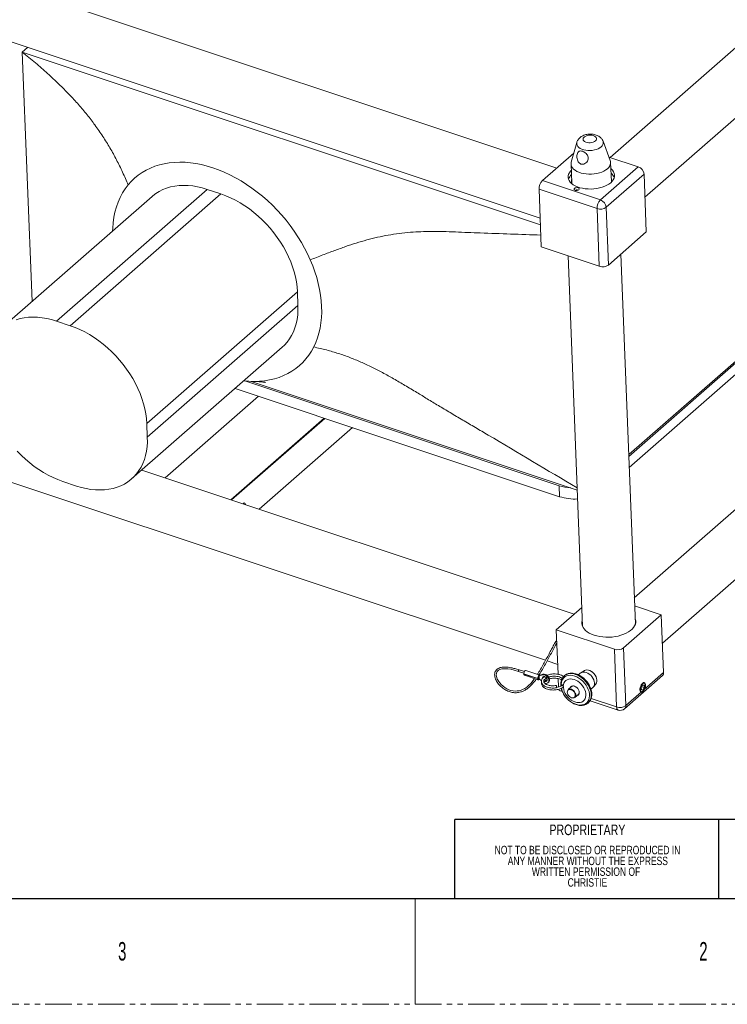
# Model space of a CAD drawing. Header units: millimetres. Extents: x 0 to 1118, y 0 to 864.
# Tile 11 of 26: x 743 to 913, y 0 to 237. Entities that reach past the tile are written whole.
import ezdxf

# ---------------------------------------------------------------- set-up
doc = ezdxf.new("R2010")
doc.units = ezdxf.units.MM
doc.linetypes.add('PHANTOM', pattern=[12.7, 6.35, -1.27, 1.27, -1.27, 1.27, -1.27])
doc.styles.add('SLDTEXTSTYLE0', font='TXT', dxfattribs={"width": 0.6})
doc.styles.add('SLDTEXTSTYLE1', font='TXT', dxfattribs={"width": 0.75})

# ---------------------------------------------------------------- blocks, each defined once
blk = doc.blocks.new('SW_NOTE_30')
at = {"color": 0, "linetype": 'Continuous', "lineweight": 0, "char_height": 2.032, "attachment_point": 2, "style": 'SLDTEXTSTYLE1'}
for s, insert in [('NOT TO BE DISCLOSED OR REPRODUCED IN', (26.92, 2.62)), ('ANY MANNER WITHOUT THE EXPRESS', (27.01, 0.02)), ('WRITTEN PERMISSION OF', (26.57, -2.57)), ('CHRISTIE', (26.91, -5.17))]:
    blk.add_mtext(s, dxfattribs=dict(at, insert=insert))

msp = doc.modelspace()

# ---------------------------------------------------------------- linework, layer by layer
at = {"color": 7, "linetype": 'Continuous', "lineweight": 15}
for p, q in [((1022.48, 323.829), (885.047, 203.6018)), ((893.4294, 194.0611), (1030.842, 314.2704)), ((872.2317, 201.0452), (738.1996, 245.7214)), ((734.1836, 233.673), (868.2436, 188.9876)), ((745.0229, 230.0601), (743.7437, 228.941)), ((743.7437, 228.941), (868.3051, 187.4217)), ((743.7437, 228.941), (746.0971, 168.9867)), ((877.0591, 207.2269), (875.7155, 202.4911)), ((885.0821, 202.8588), (883.3714, 207.4747)), ((897.6396, 86.8063), (1035.0521, 207.0156)), ((876.32, 204.6217), (868.7852, 198.0303)), ((884.7729, 203.6931), (891.8321, 201.3401)), ((875.6583, 202.0217), (875.8385, 197.4293)), ((885.3562, 197.8029), (885.176, 202.3953)), ((893.213, 199.5747), (893.7578, 185.694)), ((774.9518, 194.2289), (738.7428, 162.5531)), ((791.5186, 194.8112), (788.1701, 195.9273)), ((868.5152, 182.0688), (867.9703, 195.9495)), ((876.7177, 195.7028), (876.6931, 195.6861)), ((877.3425, 195.7115), (877.3166, 195.7263)), ((893.7578, 185.694), (884.6595, 177.7348)), ((889.5219, 132.1537), (949.2824, 184.4326)), ((889.539, 131.7191), (949.2995, 183.998)), ((882.4638, 177.4194), (868.5152, 182.0688)), ((874.9368, 179.9284), (878.4318, 90.8927)), ((891.122, 91.3908), (887.6307, 180.3339)), ((889.6428, 129.0742), (949.4033, 181.353)), ((810.0245, 167.9863), (809.8937, 171.3185)), ((755.3097, 163.1354), (751.9612, 164.2515)), ((770.0405, 126.3054), (806.2494, 157.9812)), ((953.763, 152.7771), (890.872, 97.7597)), ((797.2928, 149.8621), (872.8272, 124.6847)), ((798.766, 149.7619), (877.1465, 123.6357)), ((794.8973, 148.0503), (872.931, 122.0398)), ((800.5035, 146.1816), (778.0894, 126.5737)), ((773.8155, 136.3105), (773.6847, 139.6427)), ((800.7173, 119.0312), (823.1314, 138.6392)), ((876.4418, 93.7904), (772.4833, 128.4423)), ((753.4736, 125.7231), (756.8221, 124.607)), ((741.2772, 125.4572), (869.5426, 82.7032)), ((872.1286, 90.0172), (878.2558, 95.3773)), ((890.9496, 95.7828), (897.3712, 93.6424)), ((888.2729, 85.6831), (897.3712, 93.6424)), ((897.3712, 93.6424), (897.9161, 79.7617)), ((872.1286, 90.0172), (886.0772, 85.3678)), ((872.548, 79.3321), (872.1286, 90.0172)), ((869.9259, 82.5754), (872.4538, 81.7328)), ((863.0738, 80.0242), (864.3387, 79.6026)), ((864.4642, 79.9791), (863.1993, 80.4007)), ((867.6487, 78.3365), (864.3264, 79.4439)), ((864.3618, 79.4321), (864.328, 79.4026)), ((864.328, 79.4026), (867.6503, 78.2952)), ((864.4637, 79.1426), (867.7861, 78.0352)), ((868.1626, 79.1647), (864.8402, 80.2721)), ((867.6487, 78.3365), (867.8115, 78.4789)), ((867.8132, 78.4376), (867.6503, 78.2952)), ((867.7778, 78.4494), (867.8132, 78.4376)), ((867.9945, 78.9999), (868.7966, 79.2101)), ((867.9945, 78.9999), (868.1765, 79.1592)), ((867.9995, 78.8725), (867.9945, 78.9999)), ((868.0185, 78.3881), (867.9995, 78.8725)), ((868.0235, 78.2607), (868.0185, 78.3881)), ((868.5601, 77.7768), (868.0235, 78.2607)), ((868.1765, 79.1592), (868.9786, 79.3693)), ((872.6666, 76.3115), (872.5884, 78.3041)), ((874.1058, 79.0136), (874.0408, 78.9567)), ((877.8954, 79.6026), (877.4426, 79.2065)), ((878.8038, 80.2037), (878.0208, 79.6972)), ((880.7168, 79.9261), (880.7074, 79.9328)), ((881.6017, 78.9106), (881.5962, 78.9208)), ((888.5341, 71.0506), (897.6324, 79.0098)), ((870.1219, 77.2912), (870.3039, 77.4504)), ((875.7974, 76.3889), (874.9457, 75.6439)), ((880.4466, 75.7704), (880.9005, 76.1675)), ((881.0109, 76.2792), (881.617, 76.9879)), ((892.8801, 76.7643), (892.5506, 76.1651)), ((892.5506, 76.1651), (892.5742, 75.5639)), ((892.6581, 76.3606), (893.2568, 76.161)), ((893.2332, 76.7622), (892.8801, 76.7643)), ((892.9273, 75.5619), (893.2568, 76.161)), ((893.2568, 76.161), (893.2332, 76.7622)), ((873.0383, 75.3888), (873.5775, 75.2091)), ((876.5847, 73.7704), (877.4363, 74.5154)), ((876.6128, 73.7966), (876.5847, 73.7704)), ((877.5034, 74.5336), (877.3071, 74.4024)), ((877.4363, 74.5154), (877.4644, 74.5416)), ((877.5231, 74.5542), (877.5034, 74.5336)), ((892.5696, 75.6811), (892.9273, 75.5619)), ((892.5742, 75.5639), (892.9273, 75.5619)), ((879.7478, 72.433), (879.8128, 72.4898)), ((880.2301, 72.9916), (886.9869, 70.7394))]:
    msp.add_line(p, q, dxfattribs=at)
at = {"color": 9, "linetype": 'Continuous', "lineweight": 0}
for p, q in [((882.7338, 193.3809), (891.8321, 201.3401)), ((893.213, 199.5747), (884.1147, 191.6154)), ((868.7852, 198.0303), (882.7338, 193.3809)), ((751.9612, 164.2515), (788.1701, 195.9273)), ((755.3097, 163.1354), (791.5186, 194.8112)), ((881.9189, 191.3001), (867.9703, 195.9495)), ((882.4638, 177.4194), (881.9189, 191.3001)), ((884.1147, 191.6154), (884.6595, 177.7348)), ((773.6847, 139.6427), (809.8937, 171.3185)), ((773.8155, 136.3105), (810.0245, 167.9863)), ((800.5518, 146.1655), (778.1377, 126.5576)), ((816.2897, 140.9197), (793.8757, 121.3117)), ((816.4835, 140.8551), (794.0695, 121.2471)), ((823.0986, 138.6501), (800.6845, 119.0422)), ((872.931, 122.0398), (872.8272, 124.6847)), ((886.622, 71.4871), (886.0772, 85.3678)), ((888.2729, 85.6831), (888.8178, 71.8025)), ((868.7966, 79.2101), (868.9786, 79.3693)), ((893.2307, 75.6629), (897.9161, 79.7617)), ((873.2587, 75.9414), (873.3323, 75.9169)), ((880.4941, 73.5297), (886.622, 71.4871)), ((888.8178, 71.8025), (892.6363, 75.1429))]:
    msp.add_line(p, q, dxfattribs=at)
at = {"color": 7, "linetype": 'Continuous', "lineweight": 30}
for p, q in [((1104.9, 44.45), (847.725, 44.45)), ((847.725, 25.4), (847.725, 44.45)), ((911.225, 25.4), (911.225, 44.45)), ((12.7, 25.4), (1104.9, 25.4))]:
    msp.add_line(p, q, dxfattribs=at)
at = {"color": 7, "linetype": 'Continuous', "lineweight": 0}
for p, q in [((847.725, 25.4), (847.725, 44.45)), ((838.2, 25.4), (838.2, 0)), ((911.225, 25.4), (847.725, 25.4)), ((974.725, 25.4), (911.225, 25.4))]:
    msp.add_line(p, q, dxfattribs=at)
at = {"color": 7, "linetype": 'PHANTOM', "lineweight": 0}
msp.add_line((0, 0), (1117.6, 0), dxfattribs=at)
at = {"color": 9, "linetype": 'Continuous', "lineweight": 0, "flags": 128}
for points in [[(881.5611, 207.5822), (881.7306, 207.7752), (881.8169, 207.9825), (881.8155, 208.1928), (881.7263, 208.3949), (881.5542, 208.5779), (881.3085, 208.7318), (881.0023, 208.8485), (880.6523, 208.9215), (880.2773, 208.947), (879.8975, 208.9236), (879.5333, 208.8526), (879.2044, 208.7377), (878.9286, 208.5853), (878.7207, 208.4034), (878.5919, 208.2019), (878.5492, 207.9917), (878.5948, 207.784), (878.7263, 207.5902), (878.9366, 207.4206), (879.2144, 207.2844), (879.5447, 207.1889), (879.9097, 207.1393), (880.2897, 207.1382), (880.6643, 207.1857), (881.0131, 207.2793), (881.3175, 207.4139), (881.5611, 207.5822)], [(883.3714, 207.4747), (883.4243, 207.2714), (883.4247, 206.9785), (883.3379, 206.6872), (883.1662, 206.4054), (882.9144, 206.1409), (882.5893, 205.9008), (882.1998, 205.6916), (881.7565, 205.5191), (881.2714, 205.3881), (880.7579, 205.3019), (880.23, 205.2631), (879.7019, 205.2727), (879.1883, 205.3304), (878.7029, 205.4346), (878.2592, 205.5825), (877.8691, 205.7701), (877.5434, 205.9922), (877.2909, 206.2428), (877.1185, 206.5151), (877.0309, 206.8015), (877.0305, 207.0944), (877.0591, 207.2269)], [(876.8238, 72.1239), (877.3305, 71.9924), (877.8229, 71.9397), (878.2899, 71.9668), (878.7213, 72.0733), (879.1073, 72.2566), (879.4393, 72.5128), (879.7099, 72.8361), (879.913, 73.2193), (880.0442, 73.6538), (880.1005, 74.1299), (880.0806, 74.637), (879.9849, 75.1637), (879.8157, 75.6984), (879.5767, 76.2289), (879.2732, 76.7436), (878.912, 77.2308), (878.5012, 77.6798), (878.05, 78.0804), (877.5683, 78.4238), (877.0671, 78.7022), (876.5575, 78.9095), (876.0508, 79.041), (875.5585, 79.0937), (875.0914, 79.0666), (874.66, 78.9601), (874.2741, 78.7768), (873.9421, 78.5206), (873.6715, 78.1973), (873.4683, 77.8141), (873.3371, 77.3796), (873.2809, 76.9035), (873.2881, 76.5322)], [(876.8176, 79.362), (876.3027, 79.4974), (875.8012, 79.5565), (875.3232, 79.5381), (874.8786, 79.4427), (874.4763, 79.2721), (874.1246, 79.0299), (874.1058, 79.0136)], [(876.7526, 79.3052), (877.2703, 79.0963), (877.7804, 78.8182), (878.2725, 78.4766), (878.7365, 78.0782), (879.163, 77.6314), (879.5433, 77.1452), (879.8697, 76.6294), (880.1356, 76.0946), (880.3354, 75.5517), (880.4652, 75.0117), (880.5223, 74.4856), (880.5055, 73.9841), (880.4153, 73.5174), (880.2533, 73.0951), (880.023, 72.7256), (879.7506, 72.4354)], [(879.8128, 72.4898), (880.0879, 72.7825), (880.3183, 73.1519), (880.4802, 73.5742), (880.5705, 74.0409), (880.5873, 74.5424), (880.5302, 75.0685), (880.4004, 75.6085), (880.2005, 76.1514), (879.9347, 76.6862), (879.6083, 77.202), (879.228, 77.6883), (878.8015, 78.1351), (878.3375, 78.5334), (877.8454, 78.8751), (877.3353, 79.1532), (876.8176, 79.362)], [(876.4959, 73.8208), (876.6222, 74.0123), (876.6749, 74.2565), (876.6496, 74.5335), (876.5485, 74.8209), (876.3797, 75.0953), (876.157, 75.3347), (875.8982, 75.5195), (875.6245, 75.6348), (875.358, 75.6712), (875.1202, 75.6259), (874.9305, 75.5025), (874.8042, 75.3109), (874.7515, 75.0667), (874.7768, 74.7897), (874.8779, 74.5024), (875.0467, 74.2279), (875.2694, 73.9886), (875.5282, 73.8038), (875.8019, 73.6885), (876.0684, 73.652), (876.3062, 73.6973), (876.4959, 73.8208)], [(886.622, 71.4871), (886.6488, 71.2437), (886.7079, 71.0388), (886.797, 70.8802), (886.9126, 70.7741), (886.9869, 70.7394)]]:
    msp.add_lwpolyline(points, dxfattribs=at)
at = {"color": 7, "linetype": 'Continuous', "lineweight": 15, "flags": 128}
for points in [[(812.9951, 178.9697), (812.3428, 180.3876), (811.6265, 181.7928), (810.8481, 183.1813), (810.0101, 184.5489), (809.1148, 185.8917), (808.1649, 187.2056), (807.1633, 188.4867), (806.1128, 189.7314), (805.0166, 190.9358), (803.8779, 192.0966), (802.7, 193.2102), (801.4865, 194.2733), (800.2409, 195.2829), (798.9668, 196.236), (797.6681, 197.1296), (796.3485, 197.9613), (795.012, 198.7286), (793.6625, 199.4292), (792.3039, 200.061), (790.9404, 200.6221), (789.5758, 201.111), (788.2142, 201.5261), (786.8597, 201.8663), (785.5162, 202.1306), (784.1878, 202.3181), (782.8782, 202.4283), (781.5914, 202.4609), (780.3311, 202.4158), (779.1011, 202.2931), (777.9051, 202.0932), (776.7464, 201.8167), (775.6286, 201.4644), (774.555, 201.0373), (773.5286, 200.5367), (772.5526, 199.964), (771.6299, 199.321), (770.763, 198.6096), (769.9546, 197.8318), (769.2071, 196.99)], [(875.7155, 202.4911), (875.6595, 202.1619), (875.6834, 201.8036), (875.7954, 201.4529), (875.9935, 201.1163), (876.274, 200.8), (876.6317, 200.5099), (877.0599, 200.2515), (877.5506, 200.0295), (878.0948, 199.8482), (878.6822, 199.7108), (879.3019, 199.6199), (879.9424, 199.5772), (880.5917, 199.5836), (881.2378, 199.6388), (881.8686, 199.742), (882.4723, 199.891), (883.0378, 200.0833), (883.5545, 200.3151), (884.0127, 200.5822), (884.4039, 200.8796), (884.7209, 201.2017), (884.9577, 201.5426), (885.1099, 201.8959), (885.1747, 202.2551), (885.1509, 202.6133), (885.0821, 202.8588)], [(875.7181, 200.497), (875.528, 200.2941), (875.2623, 199.929), (875.0799, 199.5506), (874.9835, 199.1648), (874.9748, 198.7778), (875.0538, 198.3956), (875.2194, 198.0242), (875.4688, 197.6696), (875.7982, 197.3373), (876.2024, 197.0326), (876.675, 196.7602), (877.2086, 196.5244), (877.7946, 196.3291), (878.424, 196.1772), (879.0868, 196.0711), (879.7724, 196.0126), (880.4702, 196.0025), (881.169, 196.0411), (881.858, 196.1276), (882.5261, 196.2607), (883.1629, 196.4384), (883.7584, 196.6579), (884.303, 196.9155), (884.7884, 197.2074), (885.2067, 197.5289)], [(885.2067, 197.5289), (885.5514, 197.875), (885.8171, 198.2401), (885.9996, 198.6185), (886.096, 199.0043), (886.1047, 199.3913), (886.0257, 199.7735), (885.8601, 200.1449), (885.6107, 200.4995), (885.2813, 200.8318), (885.2358, 200.8706)], [(769.2071, 196.99), (768.4984, 196.0516), (767.8597, 195.0499), (767.2932, 193.9881), (766.8007, 192.8696), (766.3837, 191.6978), (766.0435, 190.4766), (765.7813, 189.2098), (765.5978, 187.9014), (765.4937, 186.5556), (765.4727, 185.9366)], [(788.1701, 195.9273), (787.015, 196.2751), (785.8678, 196.5461), (784.7334, 196.7391), (783.6166, 196.8533), (782.5224, 196.8881), (781.4552, 196.8435), (780.4198, 196.7196), (779.4206, 196.5169), (778.4617, 196.2363), (777.5474, 195.8791), (776.6815, 195.4467), (775.8678, 194.941), (775.1097, 194.3642), (774.9518, 194.2289)], [(809.8937, 171.3185), (809.8106, 172.4821), (809.6522, 173.6659), (809.4191, 174.8649), (809.1123, 176.074), (808.7331, 177.288), (808.2832, 178.5017), (807.7644, 179.7098), (807.179, 180.9072), (806.5295, 182.0889), (805.8187, 183.2496), (805.0497, 184.3845), (804.2256, 185.4887), (803.3501, 186.5574), (802.4269, 187.5862), (801.4599, 188.5705), (800.4533, 189.5062), (799.4114, 190.3892), (798.3387, 191.2158), (797.2397, 191.9825), (796.1192, 192.6859), (794.9819, 193.323), (793.8328, 193.8912), (792.6767, 194.388), (791.5186, 194.8112)], [(877.3475, 196.2919), (877.1213, 196.336), (876.8776, 196.3278), (876.6534, 196.2688), (876.483, 196.1678), (876.3922, 196.0403), (876.3949, 195.9056), (876.4907, 195.7843), (876.6649, 195.6949), (876.8911, 195.6508), (877.1349, 195.659), (877.359, 195.718), (877.5294, 195.819), (877.6202, 195.9465), (877.6175, 196.0812), (877.5217, 196.2025), (877.3475, 196.2919)], [(813.8167, 158.0372), (814.3026, 159.0995), (814.7193, 160.2115), (815.0657, 161.3697), (815.3407, 162.571), (815.5436, 163.8117), (815.6737, 165.0883), (815.7306, 166.397), (815.7143, 167.734), (815.6247, 169.0955), (815.4621, 170.4773), (815.227, 171.8757), (814.9201, 173.2863), (814.5422, 174.7052), (814.0945, 176.1281), (813.5783, 177.551), (812.9951, 178.9697)], [(806.2494, 157.9812), (806.7906, 158.4913), (807.4279, 159.2027), (808.0006, 159.9769), (808.5063, 160.8107), (808.9427, 161.7005), (809.308, 162.6424), (809.6007, 163.6324), (809.8194, 164.6663), (809.9633, 165.7397), (810.0318, 166.8479), (810.0245, 167.9863)], [(751.9612, 164.2515), (750.8061, 164.5994), (749.6589, 164.8704), (748.5245, 165.0633), (747.4077, 165.1775), (746.3134, 165.2123), (745.2463, 165.1677), (744.2109, 165.0438), (743.2116, 164.8411), (742.2528, 164.5606)], [(773.6847, 139.6427), (773.6017, 140.8063), (773.4433, 141.9901), (773.2102, 143.1892), (772.9034, 144.3982), (772.5242, 145.6122), (772.0743, 146.8259), (771.5555, 148.034), (770.9701, 149.2315), (770.3206, 150.4131), (769.6098, 151.5738), (768.8407, 152.7087), (768.0167, 153.8129), (767.1412, 154.8816), (766.2179, 155.9104), (765.251, 156.8947), (764.2444, 157.8304), (763.2025, 158.7134), (762.1298, 159.54), (761.0308, 160.3067), (759.9103, 161.0101), (758.773, 161.6473), (757.6239, 162.2154), (756.4678, 162.7122), (755.3097, 163.1354)], [(797.0038, 149.8931), (798.2396, 149.7865), (799.5279, 149.7489), (800.79, 149.789), (802.022, 149.9068), (803.2204, 150.1017), (804.3815, 150.3733), (805.5021, 150.7208), (806.5786, 151.1431), (807.6081, 151.6391), (808.5874, 152.2071), (809.5137, 152.8456), (810.3842, 153.5528), (811.1964, 154.3263), (811.9479, 155.1642), (812.6364, 156.0637), (813.26, 157.0223), (813.8167, 158.0372)], [(756.8221, 124.607), (757.9772, 124.2591), (759.1244, 123.9881), (760.2588, 123.7951), (761.3756, 123.681), (762.4698, 123.6461), (763.537, 123.6908), (764.5724, 123.8147), (765.5717, 124.0174), (766.5305, 124.2979), (767.4448, 124.6551), (768.3107, 125.0875), (769.1244, 125.5932), (769.8825, 126.17), (770.5817, 126.8155), (771.219, 127.5269), (771.7917, 128.3011), (772.2973, 129.1349), (772.7338, 130.0247), (773.0991, 130.9666), (773.3918, 131.9566), (773.6105, 132.9905), (773.7544, 134.0639), (773.8229, 135.1721), (773.8155, 136.3105)], [(742.5654, 132.9481), (743.5323, 131.9638), (744.5389, 131.0281), (745.5808, 130.145), (746.6535, 129.3184), (747.7525, 128.5518), (748.873, 127.8484), (750.0103, 127.2112), (751.1594, 126.643), (752.3155, 126.1463), (753.4736, 125.7231)], [(796.8204, 120.3302), (796.9159, 120.4306), (797.0669, 120.5211), (797.2028, 120.5203), (797.3073, 120.4283), (797.3677, 120.2562), (797.379, 120.144)], [(878.3778, 92.2687), (878.3762, 92.2634), (878.2917, 91.848), (878.2945, 91.4322), (878.3847, 91.0219), (878.5609, 90.6225), (878.8209, 90.2394), (879.161, 89.8778), (879.5767, 89.5426), (880.0623, 89.2384), (880.6114, 88.9691), (881.2164, 88.7386), (881.8692, 88.5499), (882.5609, 88.4055), (883.2823, 88.3074), (884.0235, 88.257), (884.7745, 88.2549), (885.5252, 88.3011), (886.2654, 88.3951), (886.9851, 88.5355), (887.6746, 88.7204), (888.3246, 88.9474), (888.9261, 89.2134), (889.4713, 89.5147), (889.9525, 89.8474), (890.3634, 90.2069), (890.6984, 90.5883), (890.953, 90.9865), (891.1237, 91.3961), (891.2081, 91.8116), (891.2053, 92.2273), (891.1151, 92.6376), (891.068, 92.7668)], [(878.4187, 91.2274), (878.417, 91.2221), (878.3732, 91.058)], [(891.1675, 91.5602), (891.156, 91.5963), (891.1089, 91.7255)], [(866.9096, 78.3273), (866.5434, 77.8249), (865.985, 77.1623), (865.4344, 76.6136), (865.0079, 76.2601), (864.5363, 75.9405), (864.0184, 75.6604), (863.5383, 75.4781), (863.1378, 75.3816), (862.7375, 75.3238), (862.2097, 75.3087), (861.7286, 75.3545), (861.2218, 75.4637), (860.7288, 75.6308), (860.254, 75.8509), (859.7863, 76.1292), (859.315, 76.4804), (858.8612, 76.9022), (858.5123, 77.303), (858.2718, 77.6373), (858.0039, 78.1067), (857.8333, 78.5232), (857.7388, 78.8903), (857.7073, 79.1671), (857.7387, 79.574), (857.8197, 79.8234), (857.9441, 80.0366), (858.0864, 80.1963), (858.2297, 80.3128), (858.5407, 80.4829), (858.7663, 80.5625), (859.0565, 80.6299), (859.4256, 80.6751), (859.8892, 80.6847), (860.4657, 80.646), (861.174, 80.5389), (862.0318, 80.3265), (863.0753, 80.0238), (863.0753, 80.0238)], [(863.0751, 80.0238), (863.0645, 80.0286), (863.039, 80.0616), (863.0282, 80.1177), (863.034, 80.1882), (863.0554, 80.2623), (863.0891, 80.3289), (863.1301, 80.3778), (863.172, 80.4015), (863.1981, 80.4011)], [(864.8402, 80.2721), (864.775, 80.2775), (864.6862, 80.2433), (864.5946, 80.1666), (864.5076, 80.0535), (864.432, 79.9131), (864.3738, 79.7563), (864.3376, 79.5957), (864.3264, 79.4439)], [(864.328, 79.4026), (864.35, 79.2799), (864.396, 79.1911), (864.4622, 79.1431), (864.4637, 79.1426)], [(868.1765, 79.1592), (868.0974, 79.1701), (868.0085, 79.1358), (867.9169, 79.0592), (867.8299, 78.9461), (867.7543, 78.8057), (867.6961, 78.6489), (867.66, 78.4883), (867.6487, 78.3365)], [(867.6503, 78.2952), (867.6724, 78.1725), (867.7183, 78.0836), (867.7845, 78.0357), (867.8658, 78.0325), (867.9556, 78.0741), (868.0469, 78.1575), (868.0852, 78.2051)], [(868.0185, 78.3881), (867.9844, 78.3523), (867.9499, 78.3277), (867.9164, 78.3155), (867.8856, 78.316), (867.8588, 78.3294), (867.8371, 78.3549), (867.8217, 78.3916), (867.8132, 78.4376)], [(868.7674, 78.3219), (868.7624, 78.3792), (868.7932, 78.5731), (868.8975, 78.7149), (869.0613, 78.7855), (869.2625, 78.7753), (869.4738, 78.6857), (869.6668, 78.5288), (869.8154, 78.3257), (869.8995, 78.104), (869.9078, 77.8935), (869.8391, 77.7227), (869.7027, 77.6147), (869.5171, 77.584), (869.3355, 77.6235)], [(868.7966, 79.2101), (869.0499, 79.2308), (869.3258, 79.1699), (869.6026, 79.0321), (869.8587, 78.8281), (870.074, 78.5739), (870.2317, 78.2895), (870.3194, 77.9971), (870.3303, 77.7196), (870.2635, 77.4787), (870.1242, 77.2933), (869.9234, 77.1779), (869.6768, 77.1415), (869.4036, 77.1869), (869.2882, 77.2289)], [(868.9913, 78.7672), (868.9752, 78.7323), (868.9444, 78.5384)], [(868.9786, 79.3693), (869.2319, 79.39), (869.5078, 79.3291), (869.7846, 79.1913), (870.0407, 78.9873), (870.256, 78.7332), (870.4137, 78.4488), (870.5014, 78.1564), (870.5123, 77.8788), (870.4455, 77.6379), (870.3063, 77.4525), (870.3039, 77.4504)], [(873.8208, 76.126), (873.9009, 75.6593), (874.054, 75.1845), (874.2757, 74.7151), (874.5598, 74.2638), (874.8986, 73.8434), (875.2825, 73.4654), (875.7009, 73.1403), (876.1422, 72.8772), (876.5942, 72.6834), (877.0442, 72.5642), (877.4799, 72.523), (877.8891, 72.5609), (878.2605, 72.6769), (878.5837, 72.8677), (878.8497, 73.128), (879.0513, 73.4506), (879.1828, 73.8266), (879.2404, 74.2455), (879.2228, 74.6957), (879.1302, 75.1647), (878.9654, 75.6395), (878.7328, 76.1068), (878.439, 76.5538), (878.092, 76.9679), (877.7016, 77.3378), (877.2786, 77.6531), (876.8346, 77.9051), (876.3821, 78.0868), (875.9335, 78.1932), (875.5014, 78.2212), (875.0978, 78.1702), (874.7338, 78.0414), (874.4195, 77.8386), (874.1637, 77.5674), (873.9735, 77.2352), (873.8542, 76.8513), (873.809, 76.4263)], [(881.617, 76.9879), (881.6619, 77.0443), (881.8093, 77.3158), (881.8867, 77.6358), (881.8909, 77.991), (881.8218, 78.3671), (881.6822, 78.7486), (881.4778, 79.1198), (881.2169, 79.4656), (880.9103, 79.7718), (880.5706, 80.026), (880.2115, 80.2175), (879.8478, 80.3388), (879.4945, 80.3846), (879.1659, 80.3533), (878.8755, 80.2461), (878.8038, 80.2037)], [(880.9005, 76.1675), (881.0278, 76.2995), (881.1915, 76.5693), (881.2862, 76.8897), (881.3083, 77.2483), (881.2571, 77.6314), (881.1343, 78.0243), (880.9449, 78.4118), (880.696, 78.7791), (880.3973, 79.112), (880.0601, 79.3977), (879.6975, 79.6254), (879.3234, 79.7861)], [(869.4912, 77.7931), (869.6991, 77.7432), (869.8666, 77.7667)], [(872.1496, 76.6024), (872.1285, 76.6414), (872.1173, 76.6451)], [(874.9457, 75.6439), (875.0083, 75.6916), (875.2298, 75.7835), (875.491, 75.7955), (875.7726, 75.7268), (876.0536, 75.5825), (876.3133, 75.3732), (876.5323, 75.1146), (876.6944, 74.8257), (876.7876, 74.5281), (876.8049, 74.2437), (876.7452, 73.9937), (876.6128, 73.7966)], [(875.7336, 76.405), (875.6692, 76.3241), (875.6171, 76.2312)], [(875.6682, 76.2759), (875.6883, 76.3078), (875.8474, 76.4697)], [(876.0786, 76.5279), (875.8599, 76.4366), (875.7974, 76.3889)], [(876.4822, 76.4834), (876.7727, 76.3492), (877.0462, 76.1485), (877.2844, 75.8949), (877.4708, 75.6057), (877.5928, 75.3006), (877.6422, 75.0004), (877.6154, 74.7256), (877.5144, 74.4949), (877.346, 74.3239), (877.1218, 74.2244), (877.0973, 74.2188)], [(876.9118, 76.2572), (876.7841, 76.3412), (876.5006, 76.4721)], [(892.2212, 75.566), (892.2354, 75.8691), (892.2993, 76.194), (892.408, 76.5166), (892.5534, 76.8129), (892.7248, 77.0611), (892.9095, 77.2427), (893.0938, 77.3442), (893.2639, 77.3581), (893.4074, 77.2834), (893.5135, 77.1256), (893.5743, 76.8964), (893.5855, 76.6128), (893.546, 76.2959), (893.459, 75.9691), (893.3307, 75.6567), (893.1708, 75.3819), (892.9911, 75.165), (892.8049, 75.0221), (892.626, 74.9638), (892.4677, 74.9945), (892.3418, 75.1119), (892.2575, 75.3072), (892.2212, 75.566)], [(893.2307, 75.6629), (893.3542, 75.9374), (893.4403, 76.2307), (893.4817, 76.5183), (893.4751, 76.7764), (893.421, 76.9835), (893.3239, 77.1225), (893.1919, 77.1817), (893.0359, 77.1562), (892.869, 77.0482), (892.7049, 76.8666), (892.5573, 76.6266), (892.4386, 76.348), (892.3585, 76.0541), (892.3237, 75.7692), (892.3371, 75.517), (892.3976, 75.3186), (892.5002, 75.1903), (892.6363, 75.1429)], [(877.1651, 74.2781), (877.3438, 74.3641), (877.5082, 74.5309), (877.6068, 74.7562), (877.6329, 75.0245), (877.5848, 75.3175), (877.4656, 75.6153), (877.454, 75.6374)], [(877.2561, 74.3577), (877.4349, 74.4437), (877.4438, 74.45)], [(877.4644, 74.5416), (877.5968, 74.7387), (877.6115, 74.7756)]]:
    msp.add_lwpolyline(points, dxfattribs=at)
at = {"color": 7, "linetype": 'Continuous', "lineweight": 15}
for centre, radius, start, end in [((891.1302, 199.3683), 2.093, 5.658377, 70.403776), ((877.4391, 197.6419), 2.4724, 132.808407, 163.395268), ((883.6764, 197.8396), 2.5534, 21.597053, 51.190995), ((870.8564, 196.0191), 2.8869, 135.842657, 181.382489), ((877.2871, 197.9133), 1.5276, 165.970785, 206.174315), ((883.8795, 198.1717), 1.5227, 338.253501, 18.593121), ((877.0374, 195.2002), 0.5942, 59.274014, 125.221848), ((877.0365, 195.2218), 0.5583, 59.549641, 124.94622), ((883.2513, 179.7385), 2.4491, 251.24424, 305.100929), ((876.3619, 135.6058), 11.4789, 252.065338, 266.17519), ((876.6172, 133.6801), 12.2101, 252.428246, 272.880927), ((886.8646, 87.6868), 2.4491, 251.24424, 305.100929), ((868.3064, 78.4843), 0.4949, 128.326227, 180.62277), ((878.764, 78.4912), 1.4106, 66.637552, 128.005894), ((878.9453, 77.4891), 3.0128, 28.372197, 53.987069), ((897.0042, 79.6763), 0.9159, 313.306252, 5.349255), ((871.3297, 76.2699), 0.8847, 348.851955, 22.075636), ((873.2547, 75.8762), 0.5333, 193.52078, 246.056488), ((873.5534, 76.2876), 0.2904, 335.596204, 28.899657), ((873.5363, 76.2652), 0.3167, 333.920343, 30.575519), ((876.1587, 75.7947), 0.7609, 64.836787, 156.972128), ((876.1793, 75.8075), 0.7382, 64.194456, 152.219963), ((887.4889, 72.2454), 1.5875, 251.565517, 311.179633)]:
    msp.add_arc(centre, radius, start, end, dxfattribs=at)
at = {"color": 9, "linetype": 'Continuous', "lineweight": 0}
for centre, radius, start, end in [((884.805, 191.3697), 2.8869, 135.842657, 181.382489), ((882.0319, 191.4091), 2.093, 5.658377, 70.403776), ((882.7064, 193.6192), 2.4491, 251.24424, 305.100929), ((875.7013, 76.7672), 2.747, 67.499859, 127.451562), ((878.685, 77.2643), 5.4669, 193.253122, 250.096688), ((887.4095, 73.8062), 2.4491, 251.24424, 305.100929), ((887.9059, 71.7171), 0.9159, 313.306252, 5.349255)]:
    msp.add_arc(centre, radius, start, end, dxfattribs=at)
at = {"color": 7, "linetype": 'Continuous', "lineweight": 15}
for points, knots in [([(743.7437, 228.941), (744.8112, 228.0689), (746.8827, 226.3767), (749.821, 223.8019), (752.5216, 221.2856), (754.9964, 218.805), (757.2629, 216.3454), (759.3369, 213.8901), (761.2966, 211.3428), (763.1427, 208.6789), (764.8759, 205.875), (766.4557, 202.9961), (767.9162, 200.0194), (768.7709, 198.0137), (769.2071, 196.99)], [0, 0, 0, 0, 0.09775261, 0.18967959, 0.2765078, 0.35897985, 0.4378603, 0.51394151, 0.58804791, 0.66830702, 0.7484012, 0.82955234, 0.91300318, 1, 1, 1, 1]), ([(883.3646, 207.4832), (883.3608, 207.4965), (883.321, 207.6356), (883.1818, 207.877), (882.9519, 208.1952), (882.6621, 208.4737), (882.3222, 208.7151), (881.9292, 208.9162), (881.4871, 209.072), (881.0067, 209.1759), (880.5035, 209.2242), (879.9923, 209.216), (879.4829, 209.1507), (878.9827, 209.0264), (878.5183, 208.8452), (878.105, 208.6137), (877.756, 208.3437), (877.4657, 208.0371), (877.2445, 207.6978), (877.1118, 207.4287), (877.0762, 207.2702), (877.0695, 207.2405)], [0, 0, 0, 0, 0.00539882, 0.05652106, 0.10770594, 0.15997313, 0.21436274, 0.27168234, 0.33194813, 0.39401597, 0.45625741, 0.51847128, 0.58114316, 0.64486537, 0.71046021, 0.77078675, 0.82865127, 0.88370046, 0.93659512, 0.98810917, 1, 1, 1, 1]), ([(877.0766, 203.841), (877.0878, 204.0119), (877.1102, 204.3542), (877.2633, 204.7674), (877.4942, 205.0405), (877.8075, 205.1693), (878.2058, 205.1547), (878.6612, 204.9998), (879.1139, 204.7241), (879.501, 204.3444), (879.75, 203.8827), (879.8159, 203.3899), (879.7124, 202.9082), (879.4484, 202.4544), (879.0278, 202.0872), (878.5139, 201.9125), (878.0327, 201.9761), (877.656, 202.2093), (877.3692, 202.5631), (877.1643, 203.0385), (877.0816, 203.4895), (877.0777, 203.7635), (877.0766, 203.841)], [0, 0, 0, 0, 0.05097381, 0.1021227, 0.14999211, 0.19899953, 0.25093981, 0.30286416, 0.35390892, 0.40583853, 0.45776163, 0.50650666, 0.55455639, 0.60779404, 0.66798553, 0.72827826, 0.77984539, 0.824506, 0.8692971, 0.91945024, 0.97721005, 1, 1, 1, 1]), ([(868.4028, 184.9335), (863.5601, 185.0979), (857.7255, 185.296), (850.8694, 185.5572), (847.8915, 185.6708), (844.9856, 185.7879), (842.2152, 185.814), (839.614, 185.7578), (837.0126, 185.6083), (834.3942, 185.3466), (831.7314, 184.9473), (829.1477, 184.4278), (826.5961, 183.7888), (824.0451, 183.0358), (821.4507, 182.1734), (818.7691, 181.205), (815.9422, 180.1288), (813.9966, 179.3636), (812.9951, 178.9697)], [0, 0, 0, 0, 0.27274761, 0.32862285, 0.38448394, 0.43966412, 0.49140148, 0.53972635, 0.58503071, 0.63597779, 0.68388796, 0.72953281, 0.77372933, 0.8173364, 0.86045125, 0.90470746, 0.95094975, 1, 1, 1, 1]), ([(877.1265, 124.1467), (870.0034, 128.395), (861.864, 133.2494), (852.6853, 138.6652), (849.6403, 140.4595), (846.6697, 142.2059), (843.833, 143.9101), (841.166, 145.5285), (838.4953, 147.1523), (835.8038, 148.7727), (833.0639, 150.3747), (830.4038, 151.853), (827.7765, 153.2077), (825.151, 154.4312), (822.4834, 155.5263), (819.73, 156.4935), (816.8318, 157.3523), (814.8412, 157.8045), (813.8167, 158.0372)], [0, 0, 0, 0, 0.34988272, 0.39980106, 0.44971117, 0.49901705, 0.54525024, 0.58843826, 0.62893175, 0.6744758, 0.71731281, 0.75813143, 0.79766011, 0.83666402, 0.87522657, 0.9148053, 0.95615238, 1, 1, 1, 1]), ([(799.2486, 149.7505), (799.4949, 149.7457), (799.9324, 149.737), (800.4867, 149.7073), (800.9319, 149.674), (801.2786, 149.6403), (801.5819, 149.6045), (801.839, 149.5689), (802.0569, 149.5339), (802.1996, 149.5067), (802.1976, 149.5072), (802.1968, 149.5074)], [0, 0, 0, 0, 0.168475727, 0.29916864, 0.397820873, 0.503274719, 0.59002902, 0.679384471, 0.796728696, 0.92066427, 1, 1, 1, 1]), ([(872.2213, 87.6556), (872.1988, 87.6167), (871.955, 87.1961), (871.5454, 86.4342), (870.9589, 85.3476), (870.362, 84.2263), (869.7361, 83.0546), (869.0682, 81.8251), (868.4734, 80.7746), (867.9801, 79.9433), (867.7229, 79.5359), (867.6057, 79.3503)], [0, 0, 0, 0, 0.01370103, 0.14838077, 0.28119353, 0.41656558, 0.56694359, 0.71421937, 0.86395554, 0.93801646, 1, 1, 1, 1]), ([(867.9941, 79.2209), (868.0013, 79.2318), (868.2965, 79.6783), (868.7978, 80.5478), (869.5166, 81.8115), (870.3029, 83.2667), (871.1736, 84.9087), (871.8552, 86.1882), (872.2287, 86.8572), (872.2511, 86.8972)], [0, 0, 0, 0, 0.00389752, 0.15941377, 0.32276116, 0.48996627, 0.73757652, 0.98432219, 1, 1, 1, 1]), ([(863.1981, 80.4011), (862.8434, 80.5073), (862.2064, 80.698), (861.325, 80.9268), (860.5889, 81.0398), (859.9882, 81.086), (859.5004, 81.084), (859.0561, 81.0403), (858.6138, 80.9455), (858.1462, 80.7552), (857.7212, 80.4347), (857.4284, 79.9906), (857.2998, 79.4869), (857.3079, 78.9699), (857.4251, 78.4471), (857.6357, 77.9265), (857.9193, 77.4323), (858.2456, 76.9883), (858.6031, 76.5874), (859.0085, 76.2079), (859.4736, 75.8498), (859.9811, 75.5356), (860.5071, 75.2819), (861.038, 75.0932), (861.564, 74.9697), (862.0796, 74.9085), (862.5653, 74.9064), (863.0765, 74.9581), (863.5637, 75.0754), (863.9494, 75.2126), (864.3025, 75.3574), (864.6614, 75.5404), (865.0281, 75.776), (865.4015, 76.0594), (865.7631, 76.3721), (866.0967, 76.6966), (866.4305, 77.0587), (866.763, 77.4575), (867.0587, 77.8412), (867.2353, 78.0907), (867.3086, 78.1943)], [0, 0, 0, 0, 0.05257355, 0.09440528, 0.12768119, 0.15412283, 0.17513965, 0.19192683, 0.21197442, 0.23275133, 0.25529042, 0.27842888, 0.30128055, 0.32474992, 0.34920359, 0.3750184, 0.40130783, 0.425008, 0.44677978, 0.47015933, 0.49536785, 0.52083352, 0.54629823, 0.57212631, 0.59854256, 0.62578104, 0.65385363, 0.68175015, 0.71706932, 0.74892649, 0.77537079, 0.80146984, 0.83290078, 0.8659811, 0.89110643, 0.91536637, 0.93862806, 0.96125123, 0.9839141, 1, 1, 1, 1]), ([(869.2239, 78.7718), (869.1252, 78.6951), (868.9203, 78.5359), (868.6984, 78.2497), (868.556, 77.9248), (868.523, 77.5862), (868.5973, 77.2574), (868.7637, 76.9641), (868.9991, 76.7145), (869.3077, 76.4924), (869.7141, 76.293), (870.2276, 76.134), (870.7973, 76.0395), (871.3503, 76.0168), (871.8148, 76.0397), (872.0858, 76.0842), (872.1972, 76.1025)], [0, 0, 0, 0, 0.06706294, 0.13923315, 0.21350826, 0.28748549, 0.35928519, 0.42840667, 0.49434457, 0.5606965, 0.63732197, 0.72308061, 0.80944015, 0.8861824, 0.95320416, 1, 1, 1, 1]), ([(872.1174, 76.6453), (871.9465, 76.6212), (871.6057, 76.5732), (871.099, 76.5732), (870.628, 76.6221), (870.2068, 76.7139), (869.8413, 76.8422), (869.4535, 77.0448), (869.1637, 77.3258), (869.0654, 77.6247), (869.135, 77.9304), (869.3826, 78.229), (869.6521, 78.3909), (869.7375, 78.4422)], [0, 0, 0, 0, 0.07914053, 0.15781936, 0.23135229, 0.3036486, 0.37499464, 0.44471791, 0.57596189, 0.690362, 0.80738129, 0.93897291, 1, 1, 1, 1]), ([(873.8972, 78.8064), (873.8878, 78.8138), (873.7971, 78.8856), (873.5316, 79.0271), (873.1237, 79.1994), (872.6345, 79.3272), (872.1335, 79.4045), (871.5857, 79.4324), (871.0187, 79.4021), (870.4815, 79.3098), (870.0972, 79.2098), (869.9133, 79.129), (869.8727, 79.1112)], [0, 0, 0, 0, 0.01037782, 0.09955092, 0.23650671, 0.34639293, 0.4611115, 0.58666269, 0.71702151, 0.84402493, 0.96562183, 1, 1, 1, 1]), ([(870.2796, 78.6701), (870.3586, 78.6962), (870.5723, 78.7666), (870.9671, 78.8357), (871.4532, 78.8774), (871.993, 78.8658), (872.5905, 78.7802), (873.167, 78.6146), (873.4371, 78.432), (873.5584, 78.35)], [0, 0, 0, 0, 0.07594935, 0.20550857, 0.33442915, 0.47503474, 0.64024267, 0.83844891, 1, 1, 1, 1]), ([(870.4625, 78.2581), (870.4877, 78.2661), (870.6489, 78.3172), (870.9864, 78.3717), (871.4709, 78.4148), (872.0118, 78.4031), (872.6061, 78.316), (873.1104, 78.1803), (873.3282, 78.0388), (873.394, 77.996)], [0, 0, 0, 0, 0.02753419, 0.1760652, 0.32386407, 0.48505902, 0.67445891, 0.90168917, 1, 1, 1, 1]), ([(874.0319, 78.9446), (874.0217, 78.937), (873.8985, 78.845), (873.7108, 78.6121), (873.4808, 78.2506), (873.3181, 77.8385), (873.221, 77.3894), (873.186, 76.9528), (873.2137, 76.6616), (873.2255, 76.5375)], [0, 0, 0, 0, 0.01531566, 0.18489892, 0.35425357, 0.52452281, 0.69659251, 0.87069291, 1, 1, 1, 1]), ([(876.956, 79.4079), (876.866, 79.4359), (876.6081, 79.5162), (876.1835, 79.595), (875.6939, 79.6185), (875.2263, 79.5672), (874.793, 79.4411), (874.4156, 79.2605), (874.2098, 79.0925), (874.1156, 79.0156)], [0, 0, 0, 0, 0.085143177, 0.243882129, 0.402514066, 0.560167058, 0.716152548, 0.870039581, 1, 1, 1, 1]), ([(879.7777, 72.4652), (879.7914, 72.475), (879.9202, 72.5667), (880.1154, 72.7983), (880.3518, 73.1548), (880.5208, 73.5626), (880.6266, 74.0076), (880.6655, 74.4852), (880.6367, 74.9871), (880.5402, 75.504), (880.3779, 76.026), (880.1529, 76.5431), (879.8698, 77.0457), (879.534, 77.5247), (879.1515, 77.9717), (878.7291, 78.3786), (878.2742, 78.7384), (877.7945, 79.0431), (877.3514, 79.2652), (877.0699, 79.3668), (876.956, 79.4079)], [0, 0, 0, 0, 0.00688137, 0.06441974, 0.12184695, 0.17954166, 0.23782523, 0.29679961, 0.35636894, 0.41633843, 0.47651667, 0.53676139, 0.59700034, 0.65722428, 0.71744869, 0.77770157, 0.83800585, 0.89839136, 0.95887987, 1, 1, 1, 1]), ([(868.5855, 77.3877), (868.5713, 77.2987), (868.5396, 77.1001), (868.6174, 76.7943), (868.7813, 76.5013), (869.0174, 76.2516), (869.3258, 76.0295), (869.7322, 75.8302), (870.2458, 75.671), (870.8153, 75.5769), (871.3688, 75.5529), (871.8692, 75.5817), (872.3477, 75.6527), (872.834, 75.772), (873.3034, 75.9477), (873.641, 76.1186), (873.8006, 76.2312), (873.8418, 76.2604)], [0, 0, 0, 0, 0.05661324, 0.12622479, 0.19323974, 0.25716814, 0.32149795, 0.3957882, 0.47893328, 0.56266095, 0.63706443, 0.70204366, 0.76224063, 0.83064698, 0.90595988, 0.97570218, 1, 1, 1, 1]), ([(869.1697, 77.4039), (869.1735, 77.4232), (869.1994, 77.5546), (869.4268, 77.7701), (869.7084, 77.9673), (869.8612, 78.034), (869.8983, 78.0502)], [0, 0, 0, 0, 0.09176276, 0.62710867, 0.90946767, 1, 1, 1, 1]), ([(873.5819, 76.7531), (873.5071, 76.7001), (873.3434, 76.5843), (873.0143, 76.4274), (872.6337, 76.2877), (872.3496, 76.2285), (872.215, 76.2004)], [0, 0, 0, 0, 0.21550834, 0.47114741, 0.74954528, 1, 1, 1, 1]), ([(873.3223, 75.9673), (873.3274, 75.9406), (873.3657, 75.7412), (873.5006, 75.3649), (873.727, 74.8493), (874.0173, 74.3487), (874.358, 73.8727), (874.7451, 73.4297), (875.1713, 73.0274), (875.6292, 72.6733), (876.1111, 72.3738), (876.6087, 72.1348), (877.1137, 71.9614), (877.6169, 71.8577), (878.1086, 71.8271), (878.5791, 71.8704), (879.0166, 71.9886), (879.4155, 72.1718), (879.6398, 72.3485), (879.7507, 72.4359)], [0, 0, 0, 0, 0.00956136, 0.07163859, 0.13377181, 0.19589638, 0.25800622, 0.32011916, 0.38226492, 0.44446607, 0.50675403, 0.56914955, 0.63164886, 0.6941845, 0.75659764, 0.81865392, 0.88008096, 0.94069141, 1, 1, 1, 1]), ([(873.3533, 76.601), (873.3527, 76.6102), (873.3498, 76.6543), (873.3641, 76.7194), (873.404, 76.778), (873.4652, 76.8004), (873.5417, 76.7835), (873.6266, 76.7248), (873.7089, 76.6279), (873.7708, 76.5187), (873.7965, 76.4463), (873.8063, 76.4187)], [0, 0, 0, 0, 0.0307629, 0.14822661, 0.2655161, 0.38564547, 0.51177048, 0.64416526, 0.78063671, 0.91632622, 1, 1, 1, 1]), ([(873.4504, 76.7544), (873.4378, 76.7408), (873.4131, 76.7139), (873.4078, 76.6615), (873.4052, 76.6355)], [0, 0, 0, 0, 0.50604588, 1, 1, 1, 1]), ([(873.8173, 76.1376), (873.8117, 76.1272), (873.7949, 76.0964), (873.7506, 76.0708), (873.6854, 76.0725), (873.6354, 76.1046), (873.6121, 76.1195)], [0, 0, 0, 0, 0.145181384, 0.430034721, 0.734104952, 1, 1, 1, 1]), ([(873.6591, 76.1442), (873.672, 76.1356), (873.7085, 76.1114), (873.7591, 76.1104), (873.7982, 76.1318), (873.813, 76.1588), (873.8178, 76.1677)], [0, 0, 0, 0, 0.186218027, 0.527212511, 0.845381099, 1, 1, 1, 1]), ([(873.8063, 76.4187), (873.8066, 76.4187), (873.8074, 76.4189), (873.8084, 76.4206), (873.8089, 76.4233), (873.8089, 76.4255), (873.809, 76.4263)], [0, 0, 0, 0, 0.15789795, 0.367391, 0.7554633, 1, 1, 1, 1]), ([(873.8132, 76.1602), (873.8126, 76.1584), (873.811, 76.1541), (873.8123, 76.146), (873.8157, 76.1404), (873.8173, 76.1376)], [0, 0, 0, 0, 0.25725244, 0.62860654, 1, 1, 1, 1]), ([(873.8208, 76.126), (873.8206, 76.1273), (873.8203, 76.1299), (873.8195, 76.1334), (873.8183, 76.1361), (873.8176, 76.1371), (873.8173, 76.1376)], [0, 0, 0, 0, 0.34702293, 0.69635285, 0.87083609, 1, 1, 1, 1]), ([(892.6363, 75.1429), (892.6957, 75.1527), (892.8144, 75.1724), (893.012, 75.3434), (893.1546, 75.5267), (893.22, 75.6438), (893.2307, 75.6629)], [0, 0, 0, 0, 0.31324633, 0.62648809, 0.93890842, 1, 1, 1, 1])]:
    msp.add_open_spline(points, degree=3, knots=knots, dxfattribs=at)

# ---------------------------------------------------------------- block references
at = {"color": 7, "linetype": 'Continuous', "lineweight": 0}
msp.add_blockref('SW_NOTE_30', (852.6998, 35.4815), dxfattribs=at)

# ---------------------------------------------------------------- texts
for s, insert, char_height, attachment_point, style in [('PROPRIETARY', (879.5993, 43.2113), 2.54, 2, 'SLDTEXTSTYLE1'), ('3', (766.7943, 14.9727), 4.445, 1, 'SLDTEXTSTYLE0'), ('2', (906.4942, 14.9727), 4.445, 1, 'SLDTEXTSTYLE0')]:
    msp.add_mtext(s, dxfattribs=dict(at, insert=insert, char_height=char_height, attachment_point=attachment_point, style=style))

doc.saveas('drawing.dxf')
